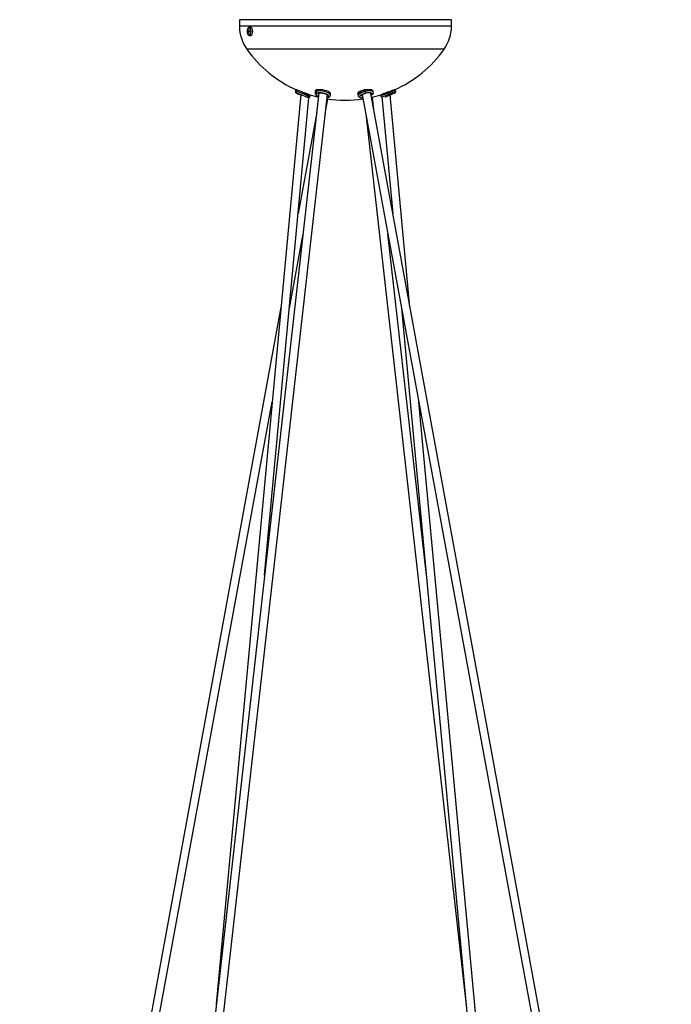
# Model space of a CAD drawing. Header units: millimetres. Extents: x 390 to 1052, y 53 to 784.
# Tile 3 of 8: x 396 to 488, y 440 to 580. Entities that reach past the tile are written whole.
import ezdxf

# ---------------------------------------------------------------- set-up
doc = ezdxf.new("R2010")
doc.units = ezdxf.units.MM

msp = doc.modelspace()

# ---------------------------------------------------------------- linework, layer by layer
at = {"color": 7, "linetype": 'Continuous', "lineweight": 25}
for p, q in [((426.62, 579.81), (426.62, 578.87)), ((456.62, 579.81), (426.62, 579.81)), ((456.62, 578.87), (456.62, 579.81)), ((427.81, 578.41), (427.87, 578.37)), ((428.24, 578.71), (428, 578.71)), ((427.73, 578.22), (427.96, 578.2)), ((427.73, 578.08), (427.96, 578.1)), ((427.78, 578.22), (427.96, 578.2)), ((427.96, 578.1), (427.78, 578.08)), ((427.81, 577.89), (427.87, 577.93)), ((427.96, 578.21), (427.85, 578.22)), ((427.85, 578.08), (427.96, 578.09)), ((428, 577.59), (428.24, 577.59)), ((437.87, 569.44), (410.48, 326.43)), ((411.67, 326.29), (439.05, 569.21)), ((435.29, 569.22), (423.33, 440.45)), ((430.17, 501.18), (436.45, 568.76)), ((434.6, 569.89), (434.53, 569.73)), ((436.15, 568.84), (436.17, 568.83)), ((436.48, 569.11), (436.49, 569.2)), ((436.55, 568.87), (436.62, 569.03)), ((437.36, 569.66), (437.33, 569.49)), ((437.73, 569.4), (437.73, 569.4)), ((438.74, 566.49), (439.13, 568.59)), ((439.48, 569.07), (439.49, 569.1)), ((439.49, 569.1), (439.52, 569.27)), ((443.35, 569.3), (443.4, 569.26)), ((443.38, 569.2), (443.42, 569.04)), ((443.58, 569.62), (443.61, 569.5)), ((444, 569.23), (486.56, 337.78)), ((487.74, 338), (445.19, 569.36)), ((445.69, 566.66), (445.44, 568.84)), ((445.56, 569.56), (445.52, 569.72)), ((446.62, 569.03), (446.69, 568.87)), ((446.63, 569.16), (446.68, 569.17)), ((446.68, 569.17), (446.75, 569.2)), ((446.75, 569.22), (446.76, 569.09)), ((446.78, 568.89), (448.31, 552.38)), ((450.75, 539.14), (447.96, 569.16)), ((448.38, 569.78), (448.36, 569.82)), ((448.72, 569.73), (448.64, 569.89)), ((437.55, 566.66), (434.93, 552.38)), ((444.5, 566.49), (458.72, 440.33)), ((433.68, 538.98), (435.62, 549.52)), ((453.07, 501.18), (447.62, 549.52)), ((432.49, 539.14), (395.51, 338)), ((449.56, 538.98), (468.23, 337.91)), ((396.69, 337.78), (431.25, 525.74)), ((469.44, 337.91), (451.99, 525.74))]:
    msp.add_line(p, q, dxfattribs=at)
at = {"color": 8, "linetype": 'Continuous', "lineweight": 25}
for p, q in [((456.62, 578.87), (426.62, 578.87)), ((455.59, 575.63), (427.65, 575.63)), ((436.2, 568.81), (436.16, 568.83)), ((439, 568.78), (439.15, 568.83))]:
    msp.add_line(p, q, dxfattribs=at)
at = {"color": 8, "linetype": 'Continuous', "lineweight": 25, "flags": 128}
for points in [[(428.18, 578.15), (428.17, 578.34), (428.12, 578.5), (428.05, 578.62), (427.97, 578.67), (427.88, 578.65), (427.8, 578.57), (427.75, 578.45)], [(428.25, 578.15), (428.23, 578.35), (428.19, 578.53), (428.11, 578.65), (428.02, 578.71), (428, 578.71)], [(427.75, 577.85), (427.8, 577.73), (427.88, 577.64), (427.97, 577.63), (428.05, 577.68), (428.12, 577.79), (428.17, 577.96), (428.18, 578.15)], [(428, 577.59), (428.02, 577.59), (428.11, 577.65), (428.19, 577.77), (428.23, 577.95), (428.25, 578.15)], [(434.64, 569.46), (434.66, 569.44), (434.76, 569.4)], [(437.47, 569.64), (437.36, 569.56), (437.33, 569.49)], [(439.49, 569.1), (439.49, 569.13), (439.46, 569.24), (439.35, 569.35), (439.17, 569.46), (438.95, 569.56), (438.68, 569.64), (438.4, 569.7), (438.12, 569.73), (437.86, 569.73), (437.64, 569.7), (437.47, 569.64)], [(437.61, 569.4), (437.51, 569.32), (437.49, 569.24), (437.54, 569.14), (437.66, 569.04), (437.81, 568.95)], [(439.04, 569.09), (439.09, 569.15), (439.1, 569.17)], [(444.41, 569.64), (444.14, 569.56), (443.89, 569.47), (443.68, 569.36), (443.53, 569.24), (443.44, 569.13), (443.42, 569.04), (443.43, 569.03)], [(444.47, 569.4), (444.23, 569.32), (444.01, 569.24), (443.83, 569.14), (443.71, 569.04), (443.66, 568.94), (443.68, 568.86), (443.77, 568.8), (443.92, 568.77), (444.09, 568.76)], [(445.56, 569.56), (445.5, 569.64), (445.38, 569.7), (445.19, 569.73), (444.95, 569.73), (444.69, 569.7), (444.41, 569.64)], [(445.24, 569.09), (445.24, 569.09), (445.36, 569.19), (445.41, 569.29), (445.39, 569.37), (445.3, 569.43), (445.15, 569.46), (444.95, 569.47), (444.72, 569.44), (444.47, 569.4)]]:
    msp.add_lwpolyline(points, dxfattribs=at)
at = {"color": 7, "linetype": 'Continuous', "lineweight": 25, "flags": 128}
for points in [[(428.49, 578.15), (428.48, 578.35), (428.43, 578.53), (428.35, 578.65), (428.26, 578.71), (428.24, 578.71)], [(428.24, 577.59), (428.26, 577.59), (428.35, 577.65), (428.43, 577.77), (428.48, 577.95), (428.49, 578.15)], [(436.16, 568.83), (436.01, 568.9), (435.82, 568.99), (435.59, 569.09), (435.36, 569.19), (435.13, 569.29), (434.93, 569.37), (434.77, 569.43), (434.67, 569.46), (434.63, 569.47), (434.64, 569.46)], [(436.57, 569.17), (437.67, 568.87), (437.8, 568.84)], [(439.52, 569.27), (439.52, 569.3), (439.49, 569.4), (439.38, 569.52), (439.2, 569.63), (438.98, 569.72), (438.71, 569.8), (438.43, 569.86), (438.15, 569.89), (437.89, 569.89), (437.67, 569.86), (437.5, 569.81), (437.39, 569.73), (437.36, 569.66)], [(439.15, 568.83), (439.24, 568.9), (439.26, 568.99), (439.21, 569.09), (439.1, 569.19), (438.92, 569.29), (438.7, 569.37), (438.45, 569.43), (438.2, 569.46), (437.96, 569.47), (437.76, 569.44), (437.61, 569.4)], [(445.52, 569.72), (445.46, 569.8), (445.34, 569.86), (445.15, 569.89), (444.91, 569.89), (444.65, 569.86), (444.37, 569.81), (444.1, 569.73), (443.85, 569.63), (443.64, 569.52), (443.49, 569.41), (443.4, 569.3), (443.38, 569.2), (443.38, 569.2)], [(445.29, 568.81), (445.57, 568.87), (446.67, 569.17)], [(448.5, 569.85), (448.52, 569.86), (448.62, 569.89), (448.64, 569.89), (448.6, 569.86), (448.49, 569.81), (448.33, 569.73), (448.11, 569.63), (447.86, 569.52), (447.6, 569.41), (447.34, 569.3), (447.1, 569.2), (446.9, 569.12), (446.74, 569.06), (446.65, 569.03), (446.62, 569.03), (446.66, 569.06), (446.76, 569.11)], [(448.38, 569.78), (448.35, 569.76), (448.27, 569.72)]]:
    msp.add_lwpolyline(points, dxfattribs=at)
at = {"color": 7, "linetype": 'Continuous', "lineweight": 25}
for centre, radius, start, end in [((432.22, 578.87), 5.6, 180, 215.3149), ((428.7, 578.15), 1, 162.4177, 197.5823), ((428.84, 578.15), 1.06, 165.7183, 176.071), ((427.84, 578.09), 0.327, 84.448, 95.552), ((429.02, 578.15), 1.17, 167.1244, 176.478), ((451.02, 578.87), 5.6, 324.6851, 0), ((428.67, 578.15), 0.949, 175.7666, 184.2334), ((427.79, 577.69), 0.535, 90.3836, 96.4706), ((427.79, 578.61), 0.535, 263.5294, 269.6164), ((428.84, 578.15), 1.06, 183.929, 194.2817), ((427.84, 578.21), 0.327, 264.448, 275.552), ((427.77, 573.78), 4.44, 87.5607, 89.0375), ((429.02, 578.15), 1.17, 183.522, 192.8756), ((427.77, 582.51), 4.44, 270.9625, 272.4393), ((429.99, 578.15), 2.03, 178.0238, 181.9762), ((441.62, 585.53), 17.12, 215.3149, 246.1359), ((441.62, 585.53), 17.12, 293.8877, 324.6851), ((429.91, 555.94), 14.72, 63.5374, 71.4343), ((440.88, 582.18), 14.18, 244.4065, 246.7341), ((436.38, 568.78), 0.349, 45.7783, 74.7595), ((441.62, 585.53), 17.12, 261.1302, 278.3708), ((440.6, 585.92), 17.93, 291.6075, 295.3078), ((439.91, 587.54), 20.06, 291.3543, 295.2908)]:
    msp.add_arc(centre, radius, start, end, dxfattribs=at)
at = {"color": 8, "linetype": 'Continuous', "lineweight": 25}
for centre, radius, start, end in [((429.78, 555.64), 14.87, 63.5659, 71.3807), ((436.31, 568.62), 0.349, 45.7783, 74.7595), ((437.96, 569.46), 0.251, 193.1576, 241.5419), ((444.01, 569.26), 0.234, 214.9388, 276.7522), ((442.01, 582.82), 14.72, 288.5657, 296.4626), ((448.47, 569.98), 0.349, 285.2405, 314.2217)]:
    msp.add_arc(centre, radius, start, end, dxfattribs=at)
at = {"color": 7, "linetype": 'Continuous', "lineweight": 25}
for points, knots in [([(428, 578.71), (427.97, 578.7), (427.9, 578.69), (427.82, 578.61), (427.76, 578.5), (427.72, 578.33), (427.7, 578.19), (427.71, 578.12), (427.71, 578.11)], [0, 0, 0, 0, 0.163529, 0.338367, 0.538315, 0.753826, 0.966765, 1, 1, 1, 1]), ([(427.72, 578.01), (427.72, 577.99), (427.73, 577.91), (427.77, 577.79), (427.83, 577.67), (427.92, 577.6), (427.98, 577.6), (428, 577.59)], [0, 0, 0, 0, 0.067845, 0.337717, 0.614461, 0.847411, 1, 1, 1, 1]), ([(434.53, 569.73), (434.52, 569.71), (434.52, 569.69), (434.52, 569.65), (434.54, 569.61), (434.54, 569.6), (434.55, 569.58), (434.55, 569.57), (434.56, 569.56), (434.56, 569.55), (434.57, 569.53), (434.57, 569.51), (434.59, 569.49), (434.63, 569.46), (434.71, 569.42), (434.75, 569.4)], [0, 0, 0, 0, 0.106512, 0.1993, 0.234829, 0.249321, 0.261804, 0.272887, 0.283723, 0.295778, 0.310325, 0.4059, 0.570244, 0.787218, 1, 1, 1, 1]), ([(434.75, 569.85), (434.73, 569.86), (434.71, 569.87), (434.7, 569.87), (434.7, 569.87)], [0, 0, 0, 0, 0.559331, 1, 1, 1, 1]), ([(436.57, 569.17), (436.57, 569.17), (436.55, 569.18), (436.42, 569.22), (436.19, 569.3), (435.88, 569.41), (435.59, 569.52), (435.42, 569.59), (435.36, 569.61)], [0, 0, 0, 0, 0.011159, 0.212576, 0.420729, 0.640739, 0.873795, 1, 1, 1, 1]), ([(436.16, 568.83), (436.19, 568.83), (436.24, 568.81), (436.31, 568.84), (436.37, 568.89), (436.39, 568.93), (436.4, 568.95)], [0, 0, 0, 0, 0.270261, 0.562429, 0.789736, 1, 1, 1, 1]), ([(436.39, 568.76), (436.39, 568.76), (436.4, 568.76), (436.41, 568.76), (436.42, 568.77), (436.44, 568.77), (436.47, 568.79), (436.52, 568.82), (436.54, 568.85), (436.55, 568.87)], [0, 0, 0, 0, 0.024499, 0.057323, 0.090637, 0.162773, 0.246896, 0.456112, 1, 1, 1, 1]), ([(438.03, 569.89), (438.01, 569.89), (437.88, 569.91), (437.68, 569.91), (437.47, 569.87), (437.35, 569.8), (437.33, 569.73), (437.36, 569.68), (437.36, 569.66)], [0, 0, 0, 0, 0.039709, 0.258591, 0.471047, 0.686856, 0.91375, 1, 1, 1, 1]), ([(437.33, 569.5), (437.33, 569.44), (437.32, 569.33), (437.42, 569.18), (437.57, 569.06), (437.7, 568.98), (437.8, 568.95), (437.81, 568.94)], [0, 0, 0, 0, 0.237688, 0.476857, 0.709258, 0.957458, 1, 1, 1, 1]), ([(437.47, 569.64), (437.47, 569.61), (437.46, 569.56), (437.5, 569.48), (437.55, 569.42), (437.59, 569.4), (437.61, 569.4)], [0, 0, 0, 0, 0.270261, 0.562429, 0.789736, 1, 1, 1, 1]), ([(437.73, 569.4), (437.78, 569.42), (437.88, 569.45), (438.12, 569.46), (438.37, 569.44), (438.61, 569.38), (438.82, 569.32), (438.99, 569.25), (439.09, 569.19), (439.1, 569.18), (439.1, 569.17)], [0, 0, 0, 0, 0.128819, 0.267611, 0.398217, 0.503699, 0.611924, 0.737947, 0.870893, 1, 1, 1, 1]), ([(439.01, 568.77), (439.06, 568.77), (439.16, 568.79), (439.24, 568.82), (439.27, 568.84)], [0, 0, 0, 0, 0.482258, 1, 1, 1, 1]), ([(439.27, 568.84), (439.3, 568.85), (439.35, 568.88), (439.45, 568.97), (439.47, 569.04), (439.49, 569.1)], [0, 0, 0, 0, 0.217819, 0.457311, 1, 1, 1, 1]), ([(445, 569.89), (444.93, 569.9), (444.79, 569.91), (444.49, 569.89), (444.18, 569.84), (443.87, 569.75), (443.6, 569.64), (443.4, 569.51), (443.32, 569.39), (443.34, 569.33), (443.35, 569.3)], [0, 0, 0, 0, 0.098746, 0.221442, 0.343683, 0.470585, 0.605375, 0.748369, 0.896309, 1, 1, 1, 1]), ([(443.4, 569.47), (443.41, 569.46), (443.43, 569.43), (443.49, 569.42), (443.51, 569.41)], [0, 0, 0, 0, 0.743937, 1, 1, 1, 1]), ([(443.42, 569.04), (443.44, 569), (443.47, 568.93), (443.57, 568.85), (443.71, 568.79), (443.85, 568.76), (443.95, 568.76), (443.98, 568.76)], [0, 0, 0, 0, 0.21786, 0.445922, 0.676842, 0.903336, 1, 1, 1, 1]), ([(443.81, 569.13), (443.82, 569.14), (443.83, 569.14), (443.9, 569.19), (443.98, 569.23), (444.09, 569.27), (444.21, 569.32), (444.34, 569.36), (444.43, 569.38), (444.47, 569.39)], [0, 0, 0, 0, 0.245713, 0.377495, 0.511298, 0.643585, 0.770879, 0.890321, 1, 1, 1, 1]), ([(444.41, 569.64), (444.42, 569.61), (444.43, 569.56), (444.45, 569.48), (444.46, 569.42), (444.47, 569.4), (444.47, 569.4)], [0, 0, 0, 0, 0.270261, 0.562429, 0.789736, 1, 1, 1, 1]), ([(445.22, 569.07), (445.24, 569.08), (445.32, 569.12), (445.42, 569.21), (445.52, 569.33), (445.57, 569.43), (445.56, 569.48), (445.56, 569.49)], [0, 0, 0, 0, 0.081052, 0.349315, 0.62295, 0.893323, 1, 1, 1, 1]), ([(448.37, 569.8), (448.37, 569.8), (448.46, 569.84), (448.56, 569.88), (448.63, 569.91), (448.58, 569.9), (448.44, 569.85), (448.21, 569.77), (447.92, 569.66), (447.57, 569.53), (447.22, 569.4), (446.91, 569.28), (446.71, 569.2), (446.61, 569.16), (446.62, 569.16), (446.62, 569.16)], [0, 0, 0, 0, 0.000822, 0.092088, 0.17715, 0.257738, 0.337368, 0.419522, 0.506575, 0.599114, 0.695427, 0.791795, 0.884236, 0.970843, 1, 1, 1, 1]), ([(446.69, 568.87), (446.71, 568.85), (446.72, 568.82), (446.77, 568.79), (446.79, 568.78), (446.79, 568.78)], [0, 0, 0, 0, 0.700757, 0.970315, 1, 1, 1, 1]), ([(448.56, 569.64), (448.57, 569.61), (448.59, 569.56), (448.57, 569.48), (448.54, 569.42), (448.5, 569.4), (448.49, 569.4)], [0, 0, 0, 0, 0.270261, 0.562429, 0.789736, 1, 1, 1, 1]), ([(448.5, 569.4), (448.53, 569.42), (448.61, 569.46), (448.66, 569.49), (448.67, 569.51), (448.68, 569.53), (448.68, 569.55), (448.69, 569.56), (448.69, 569.57), (448.7, 569.58), (448.7, 569.6), (448.71, 569.61), (448.72, 569.65), (448.73, 569.69), (448.72, 569.71), (448.72, 569.73)], [0, 0, 0, 0, 0.212782, 0.4297558, 0.5940999, 0.6896749, 0.7042223, 0.716277, 0.7271128, 0.7381965, 0.7506786, 0.7651706, 0.8006998, 0.8934882, 1, 1, 1, 1])]:
    msp.add_open_spline(points, degree=3, knots=knots, dxfattribs=at)
at = {"color": 8, "linetype": 'Continuous', "lineweight": 25}
for points, knots in [([(434.68, 569.47), (434.69, 569.46), (434.7, 569.43), (434.72, 569.42), (434.73, 569.41)], [0, 0, 0, 0, 0.715847, 1, 1, 1, 1]), ([(434.85, 569.39), (434.84, 569.39), (434.81, 569.38), (434.77, 569.39), (434.76, 569.4)], [0, 0, 0, 0, 0.424601, 1, 1, 1, 1]), ([(437.73, 569.4), (437.73, 569.4), (437.71, 569.39), (437.66, 569.38), (437.62, 569.39), (437.61, 569.4)], [0, 0, 0, 0, 0.088987, 0.562236, 1, 1, 1, 1]), ([(439.15, 568.83), (439.13, 568.84), (439.08, 568.87), (439.03, 568.93), (439.02, 568.96), (439.02, 568.97)], [0, 0, 0, 0, 0.422232, 0.878688, 1, 1, 1, 1]), ([(439.15, 568.83), (439.17, 568.82), (439.22, 568.81), (439.26, 568.83), (439.27, 568.84)], [0, 0, 0, 0, 0.56851, 1, 1, 1, 1]), ([(444.47, 569.39), (444.47, 569.39), (444.47, 569.38), (444.47, 569.39), (444.47, 569.4)], [0, 0, 0, 0, 0.404062, 1, 1, 1, 1])]:
    msp.add_open_spline(points, degree=3, knots=knots, dxfattribs=at)

doc.saveas('drawing.dxf')
